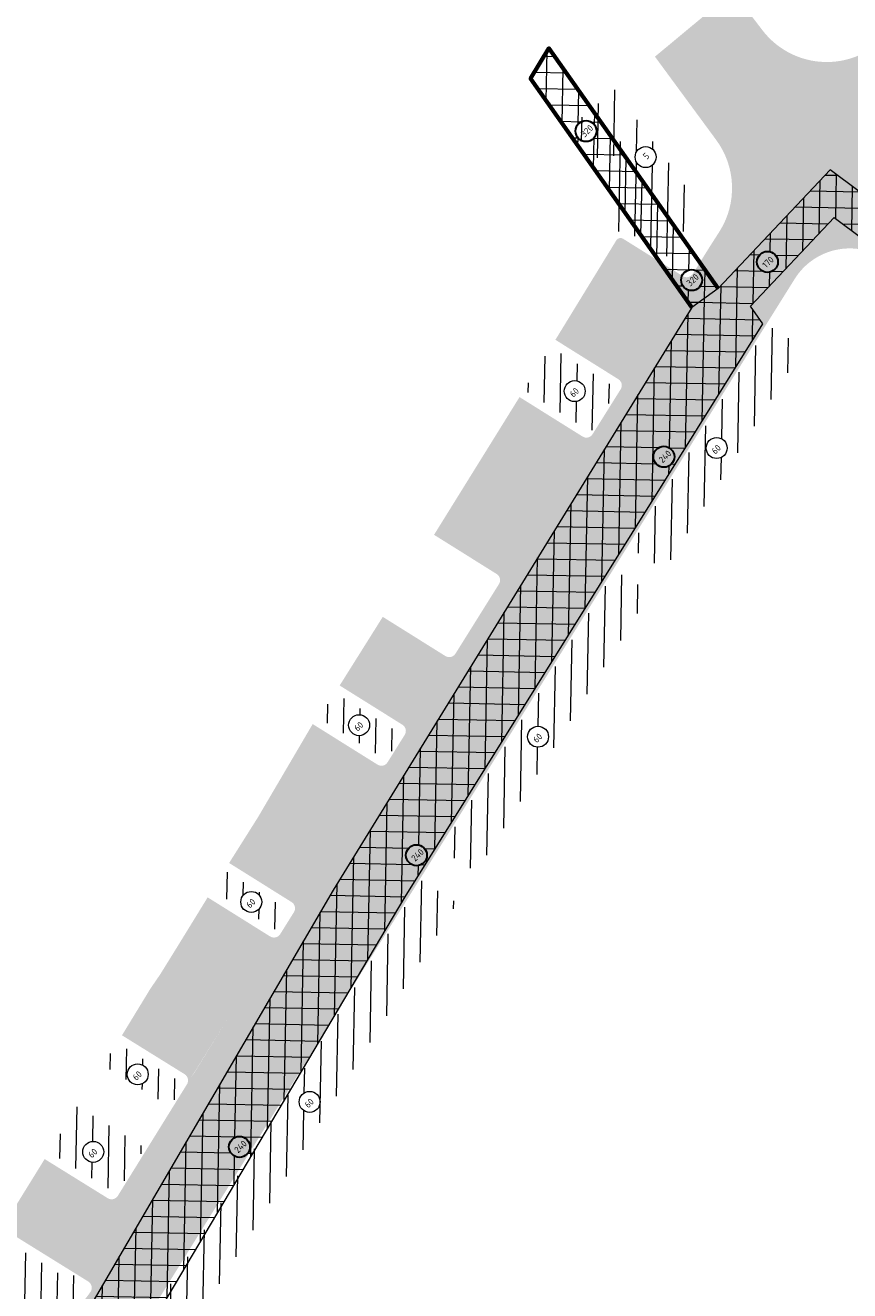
# Model space of a CAD drawing. Header units: metres. Extents: x 93002 to 101266, y 464849 to 465338.
# Tile 7 of 14: x 93137 to 93188, y 465098 to 465176. Entities that reach past the tile are written whole.
import ezdxf

# ---------------------------------------------------------------- set-up
doc = ezdxf.new("R2010")
doc.units = ezdxf.units.M
for name, color, linetype, lineweight in [('N-WE-GK-KISTDAM-G', 40, 'CONTINUOUS', 70), ('N-WE-GW-GROND_TEELAARDE-A', 94, 'CONTINUOUS', 18), ('N-WE-GW-ONTGRAVING-V', 7, 'CONTINUOUS', 30), ('N-WE-GW-ONTGRAVINGSVAK-T25', 7, 'CONTINUOUS', 25), ('N-WE-VH-VERHARDING_FUNDERING-A-200', 252, 'CONTINUOUS', 18), ('V-WE-VH-VERHARDING_FUNDERING-A-200', 252, 'CONTINUOUS', 18)]:
    doc.layers.add(name, color=color, linetype=linetype, lineweight=lineweight)
doc.styles.add('NLCS_200_25', font='NLCS-ISO.ttf', dxfattribs={"height": 0.5})
pattern_1 = [(88.91073676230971, (-156813.3608325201, 869735.9383361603), (-0.9998192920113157, 0.01901008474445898), [])]
pattern_2 = [(178.9107367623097, (0, 0), (-0.01901008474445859, -0.9998192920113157), []), (88.91073676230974, (0, 0), (-0.9998192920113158, 0.01901008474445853), [])]

msp = doc.modelspace()

# ---------------------------------------------------------------- hatches: boundary and pattern name
at = {"layer": 'N-WE-GW-GROND_TEELAARDE-A'}
h = msp.add_hatch(dxfattribs=at)
h.set_pattern_fill('AGW-GROND_TEELAARDE', color=256, angle=315, style=0, pattern_type=2)
h.set_pattern_definition(pattern_1)
h.paths.add_polyline_path([(93173.801, 465170.182), (93173.89, 465170.876), (93173.08862052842, 465171.8942101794), (93170.252, 465169.538), (93170.874, 465168.742), (93172.053, 465167.527), (93172.4197886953, 465166.9482004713), (93172.449, 465166.985), (93172.834, 465167.57), (93173.164, 465168.187), (93173.436, 465168.832), (93173.649, 465169.498)])
h = msp.add_hatch(dxfattribs=at)
h.set_pattern_fill('AGW-GROND_TEELAARDE', color=256, angle=315, style=0, pattern_type=2)
h.set_pattern_definition([(88.91073676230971, (-250189.193350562, 405226.4630852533), (-0.9998192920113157, 0.01901008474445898), [])])
edge = h.paths.add_edge_path()
edge.add_line((93177.09273787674, 465166.319719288), (93174.941, 465169.218))
edge.add_line((93174.941, 465169.218), (93173.84319107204, 465170.7402375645))
edge.add_line((93173.84319107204, 465170.7402375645), (93173.801, 465170.182))
edge.add_line((93173.801, 465170.182), (93173.649, 465169.498))
edge.add_line((93173.649, 465169.498), (93173.436, 465168.832))
edge.add_line((93173.436, 465168.832), (93173.164, 465168.187))
edge.add_line((93173.164, 465168.187), (93172.834, 465167.57))
edge.add_line((93172.834, 465167.57), (93172.449, 465166.985))
edge.add_line((93172.449, 465166.985), (93172.4197886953, 465166.9482004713))
edge.add_line((93172.4197886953, 465166.9482004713), (93172.79000000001, 465166.364))
edge.add_line((93172.79000000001, 465166.364), (93173.044, 465165.666))
edge.add_line((93173.044, 465165.666), (93173.062, 465163.95))
edge.add_line((93173.062, 465163.95), (93172.9886928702, 465163.3401149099))
edge.add_line((93172.9886928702, 465163.3401149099), (93173.68380427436, 465162.7284495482))
edge.add_line((93173.68380427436, 465162.7284495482), (93173.88532197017, 465163.050615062))
edge.add_line((93173.88532197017, 465163.050615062), (93176.28303817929, 465161.5508200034))
edge.add_line((93176.28303817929, 465161.5508200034), (93177.21561265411, 465163.0417229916))
edge.add_arc((93174.74002502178, 465164.5902273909), 2.920000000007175, 327.9736158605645, 396.3198066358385)
edge = h.paths.add_edge_path(flags=16)
edge.add_arc((93174.91142386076, 465167.6927751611), 0.6465810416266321, 0, 360)
h = msp.add_hatch(dxfattribs=at)
h.set_pattern_fill('AGW-GROND_TEELAARDE', color=256, angle=315, style=0, pattern_type=2)
h.set_pattern_definition(pattern_1)
edge = h.paths.add_edge_path()
edge.add_arc((93179.29577718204, 465149.7477858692), 0.6465810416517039, 0, 360)
edge = h.paths.add_edge_path()
edge.add_line((93182.76576924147, 465152.9139268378), (93184.17411180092, 465155.1639575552))
edge.add_arc((93183.39427650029, 465155.6520732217), 0.9200000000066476, 327.9566661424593, 417.9786104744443)
edge.add_line((93183.88209345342, 465156.4320954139), (93182.49159575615, 465157.3016967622))
edge.add_line((93182.49159575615, 465157.3016967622), (93173.92110224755, 465143.5974269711))
edge.add_line((93173.92110224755, 465143.5974269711), (93176.09272361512, 465142.2436360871))
edge.add_line((93176.09272361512, 465142.2436360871), (93177.50710746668, 465144.512454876))
edge.add_line((93177.50710746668, 465144.512454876), (93182.76576924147, 465152.9139268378))
h = msp.add_hatch(dxfattribs=at)
h.set_pattern_fill('AGW-GROND_TEELAARDE', color=256, angle=315, style=0, pattern_type=2)
h.set_pattern_definition(pattern_1)
edge = h.paths.add_edge_path()
edge.add_arc((93170.53439862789, 465153.255294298), 0.6465810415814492, 0, 360)
h.paths.add_polyline_path([(93169.05963584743, 465155.9724263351), (93167.40789087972, 465153.3382018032), (93171.55144959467, 465150.7468675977), (93173.20008115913, 465153.3830392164)])
h = msp.add_hatch(dxfattribs=at)
h.set_pattern_fill('AGW-GROND_TEELAARDE', color=256, angle=315, style=0, pattern_type=2)
h.set_pattern_definition(pattern_1)
edge = h.paths.add_edge_path()
edge.add_arc((93168.26949999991, 465131.9427865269), 0.6465810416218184, 0, 360)
h.paths.add_polyline_path([(93175.21454574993, 465140.8349474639), (93173.04090988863, 465142.1899941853), (93162.2779531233, 465124.9799626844), (93164.47354083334, 465123.6068672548), (93164.94730699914, 465124.3651708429), (93168.19831137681, 465129.5801778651)])
h = msp.add_hatch(dxfattribs=at)
h.set_pattern_fill('AGW-GROND_TEELAARDE', color=256, angle=315, style=0, pattern_type=2)
h.set_pattern_definition(pattern_1)
edge = h.paths.add_edge_path()
edge.add_arc((93157.22272283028, 465132.6523555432), 0.6465810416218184, 0, 360)
h.paths.add_polyline_path([(93155.74061261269, 465134.6535350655), (93155.17205678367, 465133.7559561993), (93155.268, 465133.584), (93154.76399392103, 465133.0936797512), (93158.89547921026, 465130.509896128), (93159.87130499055, 465132.0702473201)])
h = msp.add_hatch(dxfattribs=at)
h.set_pattern_fill('AGW-GROND_TEELAARDE', color=256, angle=315, style=0, pattern_type=2)
h.set_pattern_definition(pattern_1)
edge = h.paths.add_edge_path()
edge.add_arc((93154.17068596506, 465109.4194064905), 0.6465810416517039, 0, 360)
edge = h.paths.add_edge_path()
edge.add_line((93159.15217790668, 465115.089566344), (93163.27605870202, 465121.6901936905))
edge.add_line((93163.27605870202, 465121.6901936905), (93161.07962017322, 465123.0638212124))
edge.add_line((93161.07962017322, 465123.0638212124), (93155.61104821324, 465114.3195423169))
edge.add_line((93155.61104821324, 465114.3195423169), (93144.25766643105, 465096.0125653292))
edge.add_arc((93133.50720117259, 465102.6796484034), 12.64999999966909, 323.1314028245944, 328.1941788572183, ccw=False)
edge.add_line((93143.62737344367, 465095.0898781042), (93145.50653574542, 465093.6619159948))
edge.add_arc((93091.87297326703, 465137.9549578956), 69.55884260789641, 320.4485523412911, 321.918270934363)
edge.add_arc((93144.32652188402, 465096.8531260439), 2.92000000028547, 321.9182709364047, 328.0269554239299)
edge.add_line((93146.80355002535, 465095.3069269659), (93159.15217790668, 465115.089566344))
h = msp.add_hatch(dxfattribs=at)
h.set_pattern_fill('AGW-GROND_TEELAARDE', color=256, angle=315, style=0, pattern_type=2)
h.set_pattern_definition(pattern_1)
edge = h.paths.add_edge_path()
edge.add_arc((93150.56717950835, 465121.748968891), 0.6465810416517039, 0, 360)
h.paths.add_polyline_path([(93148.91899754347, 465123.7043165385), (93148.15545796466, 465122.4834122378), (93152.26753147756, 465119.9117685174), (93153.03107105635, 465121.1326728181)])
h = msp.add_hatch(dxfattribs=at)
h.set_pattern_fill('AGW-GROND_TEELAARDE', color=256, angle=315, style=0, pattern_type=2)
h.set_pattern_definition(pattern_1)
edge = h.paths.add_edge_path()
edge.add_arc((93143.55552107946, 465111.1180401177), 0.6465810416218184, 248.089327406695, 588.2990302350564)
edge.add_line((93143.12538757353, 465110.6352853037), (93141.43022699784, 465111.6865678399))
edge.add_line((93141.43022699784, 465111.6865678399), (93142.28897623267, 465113.0617262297))
edge.add_line((93142.28897623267, 465113.0617262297), (93146.4180865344, 465110.5009885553))
edge.add_line((93146.4180865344, 465110.5009885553), (93145.56361394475, 465109.1231779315))
edge.add_line((93145.56361394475, 465109.1231779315), (93143.3142425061, 465110.5181637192))
h = msp.add_hatch(dxfattribs=at)
h.set_pattern_fill('AGW-GROND_TEELAARDE', color=256, angle=315, style=0, pattern_type=2)
h.set_pattern_definition(pattern_1)
edge = h.paths.add_edge_path()
edge.add_arc((93140.81109274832, 465106.3368447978), 0.6465810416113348, 0, 360)
h.paths.add_polyline_path([(93143.99425811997, 465106.5926402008), (93139.85355226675, 465109.1605690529), (93138.09426996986, 465106.342013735), (93142.24314239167, 465103.7690202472)])
h = msp.add_hatch(dxfattribs=at)
h.set_pattern_fill('AGW-GROND_TEELAARDE', color=256, angle=315, style=0, pattern_type=2)
h.set_pattern_definition(pattern_1)
edge = h.paths.add_edge_path()
edge.add_arc((93135.48542039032, 465097.0070328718), 0.6465810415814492, 0, 360)
edge = h.paths.add_edge_path()
edge.add_arc((93140.27076759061, 465097.9555961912), 0.3000000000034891, 325.0670564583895, 418.194178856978)
edge.add_line((93140.42888023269, 465098.2105479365), (93139.44500603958, 465098.8207141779))
edge.add_line((93139.44500603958, 465098.8207141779), (93139.24473002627, 465098.4977753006))
edge.add_line((93139.24473002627, 465098.4977753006), (93134.85566242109, 465101.2197298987))
edge.add_line((93134.85566242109, 465101.2197298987), (93130.93971278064, 465097.5998905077))
edge.add_line((93130.93971278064, 465097.5998905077), (93134.37769915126, 465093.8574811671))
edge.add_line((93134.37769915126, 465093.8574811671), (93134.09785802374, 465093.6004034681))
edge.add_line((93134.09785802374, 465093.6004034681), (93134.88918383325, 465092.7390082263))
edge.add_arc((93135.11011103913, 465092.9419643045), 0.2999999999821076, 222.5723187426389, 312.6302065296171)
edge.add_line((93135.31329022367, 465092.7212422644), (93139.302001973, 465096.3929335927))
edge.add_arc((93133.50685455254, 465102.6799513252), 8.550457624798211, 312.6687506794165, 325.0670564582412)
at = {"layer": 'N-WE-VH-VERHARDING_FUNDERING-A-200', "transparency": 33554559}
h = msp.add_hatch(color=256, dxfattribs=at)
h.dxf.hatch_style = 1
h.paths.add_polyline_path([(93182.12056318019, 465175.5169012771), (93180.30585634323, 465177.8891341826), (93175.48555031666, 465173.8851956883), (93177.30980815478, 465171.4068041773)])
h = msp.add_hatch(color=256, dxfattribs=at)
h.dxf.hatch_style = 1
edge = h.paths.add_edge_path()
edge.add_line((93192.57942464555, 465171.2074946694), (93193.61101763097, 465172.1416516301))
edge.add_line((93193.61101763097, 465172.1416516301), (93190.38530245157, 465175.6973792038))
edge.add_line((93190.38530245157, 465175.6973792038), (93189.44799847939, 465174.8486054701))
edge.add_arc((93186.09183014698, 465178.5548345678), 5.000000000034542, 217.415206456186, 312.16235131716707, ccw=False)
edge.add_line((93182.12056318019, 465175.5169012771), (93177.30980815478, 465171.4068041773))
edge.add_line((93177.30980815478, 465171.4068041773), (93179.27268102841, 465168.7400937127))
edge.add_arc((93175.24590842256, 465165.7761263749), 4.999999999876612, -32.021389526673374, 36.35549274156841, ccw=False)
edge.add_line((93179.48515946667, 465163.1249472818), (93178.81903359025, 465162.0848843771))
edge.add_line((93178.81903359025, 465162.0848843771), (93183.48220973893, 465159.1685873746))
edge.add_line((93183.48220973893, 465159.1685873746), (93184.11460182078, 465160.1797860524))
edge.add_arc((93187.50602306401, 465158.0588123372), 4.000033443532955, 51.41859277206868, 147.9783957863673, ccw=False)
edge.add_line((93190.00054774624, 465161.1857300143), (93190.76437828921, 465160.580536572))
edge.add_line((93190.76437828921, 465160.580536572), (93193.78110616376, 465164.3143619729))
edge.add_line((93193.78110616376, 465164.3143619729), (93192.93921243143, 465164.9814073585))
edge.add_arc((93195.27149630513, 465168.239622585), 4.00693330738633, 132.2102707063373, 234.40429164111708, ccw=False)
h = msp.add_hatch(color=256, dxfattribs=at)
h.dxf.hatch_style = 1
edge = h.paths.add_edge_path()
edge.add_line((93183.48220973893, 465159.1685873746), (93178.81903359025, 465162.0848843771))
edge.add_line((93178.81903359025, 465162.0848843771), (93177.82365843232, 465160.4932736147))
edge.add_line((93177.82365843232, 465160.4932736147), (93173.36967755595, 465153.3713318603))
edge.add_line((93173.36967755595, 465153.3713318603), (93171.63620826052, 465150.5995042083))
edge.add_line((93171.63620826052, 465150.5995042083), (93165.85663783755, 465141.3579369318))
edge.add_line((93165.85663783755, 465141.3579369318), (93163.57337022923, 465137.7069785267))
edge.add_line((93163.57337022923, 465137.7069785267), (93163.16929271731, 465137.0608561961))
edge.add_line((93163.16929271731, 465137.0608561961), (93157.38972229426, 465127.8192889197))
edge.add_line((93157.38972229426, 465127.8192889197), (93156.54134498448, 465126.4627285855))
edge.add_line((93156.54134498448, 465126.4627285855), (93152.08736410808, 465119.3407868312))
edge.add_line((93152.08736410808, 465119.3407868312), (93151.23898679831, 465117.9842264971))
edge.add_line((93151.23898679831, 465117.9842264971), (93147.06766025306, 465111.2385706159))
edge.add_line((93147.06766025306, 465111.2385706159), (93146.80927142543, 465110.8471548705))
edge.add_line((93146.80927142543, 465110.8471548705), (93142.32845489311, 465103.621976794))
edge.add_line((93142.32845489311, 465103.621976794), (93140.90333793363, 465101.2987915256))
edge.add_arc((93263.397308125, 465022.8939678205), 145.4375780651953, 147.3778758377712, 148.4512605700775)
edge.add_line((93139.45607522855, 465098.9903534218), (93140.50793655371, 465098.3380238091))
edge.add_arc((93140.27076759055, 465097.9555961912), 0.4500000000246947, -34.93259725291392, 58.19417885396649, ccw=False)
edge.add_arc((93133.5072011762, 465102.6796484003), 8.699999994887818, 312.5919965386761, 325.06740274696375, ccw=False)
edge.add_arc((93146.09541368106, 465088.3379482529), 10.38687405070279, 130.1711070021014, 135.0893060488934)
edge.add_line((93138.7393455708, 465095.6711204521), (93141.31293090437, 465092.8753271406))
edge.add_line((93141.31293090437, 465092.8753271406), (93141.96686537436, 465093.477252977))
edge.add_arc((93134.57403475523, 465101.7968700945), 11.12968883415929, 311.6243641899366, 329.161810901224)
edge.add_line((93144.13019055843, 465096.0916216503), (93155.4950065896, 465114.3918077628))
edge.add_line((93155.4950065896, 465114.3918077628), (93183.48220973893, 465159.1685873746))
h = msp.add_hatch(color=256, dxfattribs=at)
h.dxf.hatch_style = 1
edge = h.paths.add_edge_path()
edge.add_arc((93177.44147220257, 465160.7328438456), 0.4510656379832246, 239.7642107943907, 327.9188026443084, ccw=False)
edge.add_line((93177.21433372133, 465160.3431409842), (93173.51732883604, 465162.6556487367))
edge.add_arc((93173.35825809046, 465162.401293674), 0.3000000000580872, 57.97861048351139, 147.9786104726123)
edge.add_line((93173.10390302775, 465162.5603644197), (93169.34119154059, 465156.4214550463))
edge.add_line((93169.34119154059, 465156.4214550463), (93173.22675108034, 465153.9914705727))
edge.add_arc((93172.98814496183, 465153.6099379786), 0.4500000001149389, -32.02138950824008, 57.97861046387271, ccw=False)
edge.add_line((93173.36967755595, 465153.3713318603), (93177.82365843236, 465160.4932736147))
h = msp.add_hatch(color=256, dxfattribs=at)
h.dxf.hatch_style = 1
edge = h.paths.add_edge_path()
edge.add_arc((93171.25467567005, 465150.8381103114), 0.4499999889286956, 237.9786090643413, 327.9786118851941, ccw=False)
edge.add_line((93171.01606954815, 465150.4565777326), (93167.12633518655, 465152.889173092))
edge.add_line((93167.12633518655, 465152.889173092), (93161.8499242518, 465144.3944445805))
edge.add_line((93161.8499242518, 465144.3944445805), (93165.713711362, 465141.9780756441))
edge.add_arc((93165.47510524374, 465141.5965430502), 0.4499999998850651, -32.02138954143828, 57.97861048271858, ccw=False)
edge.add_line((93165.85663783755, 465141.3579369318), (93171.63620826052, 465150.5995042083))
h = msp.add_hatch(color=256, dxfattribs=at)
h.dxf.hatch_style = 1
edge = h.paths.add_edge_path()
edge.add_arc((93159.6593687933, 465132.2971460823), 0.4500000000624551, 327.9786104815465, 417.9786104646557)
edge.add_line((93159.89797491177, 465132.6786786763), (93156.02364546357, 465135.1016399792))
edge.add_line((93156.02364546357, 465135.1016399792), (93158.68507867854, 465139.3344782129))
edge.add_line((93158.68507867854, 465139.3344782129), (93162.54915400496, 465136.9179297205))
edge.add_arc((93162.7877601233, 465137.2994623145), 0.4500000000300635, 237.9786104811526, 327.9786104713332)
edge.add_line((93163.16929271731, 465137.0608561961), (93160.04090138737, 465132.058539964))
edge = h.paths.add_edge_path()
edge.add_arc((93158.59870528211, 465130.6011388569), 0.449999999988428, 237.978610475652, 327.978610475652)
edge.add_line((93158.9802378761, 465130.3625327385), (93153.20066745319, 465121.1209654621))
edge.add_arc((93152.81913485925, 465121.3595715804), 0.4499999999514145, 327.9786104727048, 417.9786104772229)
edge.add_line((93153.0577409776, 465121.7411041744), (93149.2000225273, 465124.1536771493))
edge.add_line((93149.2000225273, 465124.1536771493), (93150.9878076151, 465126.9872797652))
edge.add_line((93150.9878076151, 465126.9872797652), (93154.35830948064, 465132.7222797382))
edge.add_line((93154.35830948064, 465132.7222797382), (93158.36009916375, 465130.2196062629))
h = msp.add_hatch(color=256, dxfattribs=at)
h.dxf.hatch_style = 1
edge = h.paths.add_edge_path()
edge.add_line((93150.82232250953, 465117.2929015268), (93152.3522901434, 465119.7644051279))
edge.add_arc((93151.97075754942, 465120.0030112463), 0.449999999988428, 237.978610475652, 327.97861047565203, ccw=False)
edge.add_line((93151.73215143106, 465119.6214786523), (93147.87443298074, 465122.0340516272))
edge.add_arc((92492.6999665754, 465522.8378156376), 768.0476799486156, 328.12574422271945, 328.54373986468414, ccw=False)
edge.add_line((93144.933, 465117.265), (93144.34755207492, 465116.4128274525))
edge.add_line((93144.34755207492, 465116.4128274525), (93142.58623982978, 465113.5245544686))
edge.add_line((93142.58623982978, 465113.5245544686), (93146.45300796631, 465111.1265127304))
edge.add_arc((93146.21583900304, 465110.7440851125), 0.4500000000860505, -31.805821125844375, 58.19417884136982, ccw=False)
edge.add_line((93146.5982666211, 465110.5069161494), (93150.82232250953, 465117.2929015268))
h = msp.add_hatch(color=256, dxfattribs=at)
h.dxf.hatch_style = 1
edge = h.paths.add_edge_path()
edge.add_line((93137.81363493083, 465105.8924068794), (93135.18211452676, 465101.6409225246))
edge.add_line((93135.18211452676, 465101.6409225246), (93139.45607522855, 465098.9903534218))
edge.add_line((93139.45607522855, 465098.9903534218), (93139.99866437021, 465099.8652616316))
edge.add_line((93139.99866437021, 465099.8652616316), (93140.90333793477, 465101.2987915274))
edge.add_line((93140.90333793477, 465101.2987915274), (93142.32845489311, 465103.621976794))
edge.add_arc((93141.9460272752, 465103.8591457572), 0.4500000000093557, 238.19417885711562, 328.1941788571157, ccw=False)
edge.add_line((93141.70885831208, 465103.4767181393), (93137.81363493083, 465105.8924068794))
at = {"layer": 'V-WE-VH-VERHARDING_FUNDERING-A-200'}
h = msp.add_hatch(dxfattribs=at)
h.set_pattern_fill('AGW-WERK_ONTGRAVEN_AANVULLEN-SO', color=0, scale=0.2, pattern_type=2)
h.set_pattern_definition(pattern_2)
h.paths.add_polyline_path([(93228.30942996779, 465135.4638277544), (93237.70972022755, 465145.9093337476), (93213.0863095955, 465174.8487183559), (93210.03984795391, 465172.2566011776), (93232.26413418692, 465146.1368577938), (93224.97073126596, 465138.0325033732), (93186.29691000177, 465166.8980520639), (93179.38394128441, 465159.5891077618), (93177.76215846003, 465158.4185024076), (93177.1915637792, 465157.4923495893), (93155.6199906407, 465122.4787507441), (93137.44086096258, 465091.350564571), (93135.97062244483, 465092.8836496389), (93135.5143843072, 465092.4243584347), (93133.57378486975, 465090.4707728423), (93137.93326031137, 465085.9249480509), (93139.4880982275, 465087.4160476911), (93160.05692955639, 465122.0581159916), (93182.15248380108, 465157.3975702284), (93181.37815000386, 465158.4959279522), (93186.5499402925, 465163.9639589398), (93223.49287114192, 465136.3903203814), (93222.36063638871, 465135.132192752), (93260.63620449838, 465103.1027648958), (93235.82780033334, 465065.0540869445), (93210.10730798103, 465025.9062317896), (93178.52662220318, 464981.6457982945), (93144.1303003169, 464938.4428408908), (93111.70047421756, 464904.8112250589), (93076.0256481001, 464875.3561210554), (93083.82305581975, 464865.7948457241), (93086.48170813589, 464867.8408746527), (93092.53258527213, 464872.497470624), (93111.2126115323, 464886.873127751), (93109.87087224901, 464888.6166115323), (93091.19084598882, 464874.2409544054), (93085.1399688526, 464869.5843584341), (93084.17627770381, 464868.8427270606), (93080.3835314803, 464873.4934381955), (93115.4929966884, 464902.8985847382), (93150.95016017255, 464940.4149715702), (93180.20187609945, 464977.4880364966), (93180.65465076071, 464977.258755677), (93185.49241543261, 464984.0673711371), (93185.24786239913, 464984.2411348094), (93212.274115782, 465022.2795398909), (93238.01090810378, 465061.4589951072), (93238.09492452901, 465061.4047564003), (93252.86559429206, 465083.9119985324), (93260.8945580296, 465078.6428868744), (93262.37950843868, 465080.7774038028), (93254.29243154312, 465086.0855061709), (93264.95716737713, 465102.336888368), (93273.45888201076, 465098.3219670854), (93274.08271841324, 465097.711827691), (93232.02953144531, 465036.8613007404), (93221.03044388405, 465020.8324956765), (93187.78036636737, 464972.8602479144), (93189.58850942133, 464971.6070046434), (93222.84151832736, 465019.5834817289), (93233.84145625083, 465035.6135260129), (93276.71666345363, 465097.6535077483), (93275.36488144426, 465098.9756099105), (93307.83412706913, 465135.6292092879), (93316.37667210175, 465126.6294628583), (93357.1850492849, 465075.7329435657), (93358.90145998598, 465077.1091464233), (93343.29295626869, 465096.5795602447), (93318.09313913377, 465128.0055954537), (93309.30127142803, 465137.1810629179), (93310.31812116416, 465138.1866716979), (93312.01455191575, 465136.085578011), (93312.3954164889, 465136.4097861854), (93344.05780335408, 465097.1947217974), (93346.08381566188, 465098.8242303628), (93314.33649547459, 465138.1391347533), (93314.71014091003, 465138.4720234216), (93312.87138610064, 465140.711711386), (93327.6210333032, 465155.2983068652), (93345.84763606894, 465173.2764785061), (93350.50980639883, 465167.2166533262), (93350.36485959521, 465167.0774224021), (93367.90864296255, 465145.1928081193), (93386.18777906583, 465123.9456268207), (93387.85553190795, 465125.3804091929), (93372.90706301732, 465142.7561115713), (93373.79096656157, 465143.453098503), (93349.98603271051, 465173.6419936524), (93350.36743714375, 465173.9656673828), (93348.15210623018, 465176.7180379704), (93383.6267154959, 465205.6907464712), (93388.93649916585, 465199.4360426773), (93403.4269465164, 465181.733642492), (93405.13811417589, 465183.0848770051), (93390.61574219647, 465200.8569080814), (93385.2055813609, 465207.0436150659), (93386.11176804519, 465207.7873035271), (93392.0829687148, 465200.2557161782), (93392.47478094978, 465200.5651132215), (93405.82874069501, 465183.6302346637), (93418.59247545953, 465167.4665784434), (93420.63298929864, 465169.0778832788), (93394.50373025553, 465202.1672860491), (93394.89712174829, 465202.4779301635), (93388.93914888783, 465210.0115229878), (93425.63006511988, 465239.8269807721), (93425.22364279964, 465240.3262255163), (93458.69407321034, 465267.5736430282), (93477.89567312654, 465263.287854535), (93483.43152708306, 465267.5417093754), (93481.927, 465270.04), (93481.972586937, 465270.4562719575), (93477.13237585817, 465266.7369622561), (93457.87698508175, 465271.0347568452), (93422.41004249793, 465242.1620300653), (93385.16169789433, 465211.8390919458), (93344.44864930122, 465178.4151750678), (93305.76135143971, 465146.4343345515), (93297.15643837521, 465139.1414164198), (93299.22540999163, 465136.7002371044), (93306.4444775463, 465142.8186102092), (93308.89159630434, 465139.8700371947), (93306.95680435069, 465137.9566337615), (93273.56555696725, 465100.2622130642), (93263.94625880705, 465104.8049113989)])
h.paths.add_polyline_path([(93309.20501477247, 465145.129381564), (93339.92007837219, 465170.5198533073), (93326.0750889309, 465156.8635716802), (93311.46103259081, 465142.411069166)], flags=16)
edge = h.paths.add_edge_path(flags=16)
edge.add_arc((93213.45823496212, 465172.5952459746), 0.6465810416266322, 0, 360)
edge = h.paths.add_edge_path(flags=16)
edge.add_arc((93225.61506755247, 465158.50741875), 0.6465810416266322, 0, 360)
edge = h.paths.add_edge_path(flags=16)
edge.add_arc((93227.56534721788, 465139.1881901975), 0.6465810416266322, 0, 360)
edge = h.paths.add_edge_path(flags=16)
edge.add_arc((93221.80308720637, 465139.059598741), 0.6465810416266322, 0, 360)
edge = h.paths.add_edge_path(flags=16)
edge.add_arc((93202.28259986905, 465153.3841566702), 0.6465810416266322, 0, 360)
edge = h.paths.add_edge_path(flags=16)
edge.add_arc((93182.42839671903, 465161.2268089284), 0.6465810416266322, 0, 360)
edge = h.paths.add_edge_path(flags=16)
edge.add_arc((93176.0378612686, 465149.2084665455), 0.6465810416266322, 0, 360)
edge = h.paths.add_edge_path(flags=16)
edge.add_arc((93160.7613296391, 465124.6307378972), 0.6465810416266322, 0, 360)
edge = h.paths.add_edge_path(flags=16)
edge.add_arc((93149.83559030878, 465106.6445044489), 0.6465810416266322, 0, 360)
edge = h.paths.add_edge_path(flags=16)
edge.add_arc((93139.95749587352, 465089.7073715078), 0.6465810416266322, 0, 360)
edge = h.paths.add_edge_path(flags=16)
edge.add_arc((93135.92612087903, 465091.6419778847), 0.6465810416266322, 0, 360)
edge = h.paths.add_edge_path(flags=16)
edge.add_arc((93228.67206350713, 465131.0565616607), 0.6465810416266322, 0, 360)
edge = h.paths.add_edge_path(flags=16)
edge.add_arc((93245.31050415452, 465117.0896233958), 0.6465810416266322, 0, 360)
edge = h.paths.add_edge_path(flags=16)
edge.add_arc((93259.52407062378, 465105.1205221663), 0.6465810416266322, 0, 360)
edge = h.paths.add_edge_path(flags=16)
edge.add_arc((93268.45488910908, 465101.6782548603), 0.6465810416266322, 0, 360)
edge = h.paths.add_edge_path(flags=16)
edge.add_arc((93262.34591873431, 465099.9668451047), 0.6465810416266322, 0, 360)
edge = h.paths.add_edge_path(flags=16)
edge.add_arc((93271.73099816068, 465092.2269106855), 0.6465810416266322, 0, 360)
edge = h.paths.add_edge_path(flags=16)
edge.add_arc((93277.50164833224, 465103.0194639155), 0.6465810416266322, 0, 360)
edge = h.paths.add_edge_path(flags=16)
edge.add_arc((93304.05895768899, 465133.0630055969), 0.6465810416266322, 0, 360)
edge = h.paths.add_edge_path(flags=16)
edge.add_arc((93312.0465611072, 465132.6451449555), 0.6465810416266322, 0, 360)
edge = h.paths.add_edge_path(flags=16)
edge.add_arc((93316.20004405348, 465133.9388973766), 0.6465810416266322, 0, 360)
edge = h.paths.add_edge_path(flags=16)
edge.add_arc((93309.27048903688, 465148.3042966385), 0.6465810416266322, 0, 360)
edge = h.paths.add_edge_path(flags=16)
edge.add_arc((93320.16010269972, 465123.7178209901), 0.6465810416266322, 0, 360)
edge = h.paths.add_edge_path(flags=16)
edge.add_arc((93331.47823982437, 465109.278542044), 0.6465810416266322, 0, 360)
edge = h.paths.add_edge_path(flags=16)
edge.add_arc((93352.5000885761, 465083.1883483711), 0.6465810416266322, 0, 360)
edge = h.paths.add_edge_path(flags=16)
edge.add_arc((93341.0425014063, 465102.9179852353), 0.6465810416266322, 0, 360)
edge = h.paths.add_edge_path(flags=16)
edge.add_arc((93329.47504407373, 465158.4947866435), 0.6465810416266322, 0, 360)
edge = h.paths.add_edge_path(flags=16)
edge.add_arc((93338.30452971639, 465170.273410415), 0.6465810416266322, 0, 360)
edge = h.paths.add_edge_path(flags=16)
edge.add_arc((93355.73711989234, 465164.3056298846), 0.6465810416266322, 0, 360)
edge = h.paths.add_edge_path(flags=16)
edge.add_arc((93366.61947574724, 465150.3497462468), 0.6465810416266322, 0, 360)
edge = h.paths.add_edge_path(flags=16)
edge.add_arc((93384.5545393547, 465127.5957649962), 0.6465810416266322, 0, 360)
edge = h.paths.add_edge_path(flags=16)
edge.add_arc((93415.67755825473, 465173.2428495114), 0.6465810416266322, 0, 360)
edge = h.paths.add_edge_path(flags=16)
edge.add_arc((93401.50649717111, 465185.7735850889), 0.6465810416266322, 0, 360)
edge = h.paths.add_edge_path(flags=16)
edge.add_arc((93394.74957244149, 465199.816803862), 0.6465810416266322, 0, 360)
edge = h.paths.add_edge_path(flags=16)
edge.add_arc((93389.03471410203, 465208.3588077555), 0.6465810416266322, 0, 360)
edge = h.paths.add_edge_path(flags=16)
edge.add_arc((93386.052719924, 465204.4094798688), 0.6465810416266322, 0, 360)
edge = h.paths.add_edge_path(flags=16)
edge.add_arc((93398.29322051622, 465221.5062598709), 0.6465810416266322, 0, 360)
edge = h.paths.add_edge_path(flags=16)
edge.add_arc((93453.63313209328, 465266.6348579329), 0.6465810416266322, 0, 360)
edge = h.paths.add_edge_path(flags=16)
edge.add_arc((93472.73880013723, 465266.8957308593), 0.6465810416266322, 0, 360)
edge = h.paths.add_edge_path(flags=16)
edge.add_arc((93241.34140917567, 465067.5920774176), 0.6465810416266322, 0, 360)
edge = h.paths.add_edge_path(flags=16)
edge.add_arc((93248.58856320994, 465058.6662234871), 0.6465810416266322, 0, 360)
edge = h.paths.add_edge_path(flags=16)
edge.add_arc((93228.98968338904, 465030.431031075), 0.6465810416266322, 0, 360)
edge = h.paths.add_edge_path(flags=16)
edge.add_arc((93217.01784313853, 465030.8909494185), 0.6465810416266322, 0, 360)
edge = h.paths.add_edge_path(flags=16)
edge.add_arc((93192.38738805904, 464995.5435684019), 0.6465810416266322, 0, 360)
edge = h.paths.add_edge_path(flags=16)
edge.add_arc((93208.36988542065, 465000.5051446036), 0.6465810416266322, 0, 360)
edge = h.paths.add_edge_path(flags=16)
edge.add_arc((93191.89958244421, 464976.615658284), 0.6465810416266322, 0, 360)
edge = h.paths.add_edge_path(flags=16)
edge.add_arc((93182.4217714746, 464981.5841229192), 0.6465810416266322, 0, 360)
edge = h.paths.add_edge_path(flags=16)
edge.add_arc((93175.54319029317, 464972.8132101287), 0.6465810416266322, 0, 360)
edge = h.paths.add_edge_path(flags=16)
edge.add_arc((93154.28582144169, 464945.7978834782), 0.6465810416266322, 0, 360)
edge = h.paths.add_edge_path(flags=16)
edge.add_arc((93139.8081854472, 464929.6962366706), 0.6465810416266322, 0, 360)
edge = h.paths.add_edge_path(flags=16)
edge.add_arc((93118.98039481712, 464907.5559331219), 0.6465810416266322, 0, 360)
edge = h.paths.add_edge_path(flags=16)
edge.add_arc((93111.73346626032, 464900.6598988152), 0.6465810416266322, 0, 360)
edge = h.paths.add_edge_path(flags=16)
edge.add_arc((93102.87690645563, 464881.7669618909), 0.6465810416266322, 0, 360)
edge = h.paths.add_edge_path(flags=16)
edge.add_arc((93081.99740984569, 464875.7988178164), 0.6465810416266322, 0, 360)
edge = h.paths.add_edge_path(flags=16)
edge.add_arc((93081.24346375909, 464870.7588245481), 0.6465810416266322, 0, 360)
h = msp.add_hatch(dxfattribs=at)
h.set_pattern_fill('AGW-WERK_ONTGRAVEN_AANVULLEN-SO', color=0, scale=0.2, pattern_type=2)
h.set_pattern_definition(pattern_2)
h.paths.add_polyline_path([(93168.93702179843, 465174.4075941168), (93167.81059702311, 465172.5343456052), (93177.76215846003, 465158.4185024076), (93179.38394128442, 465159.5891077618)])
edge = h.paths.add_edge_path(flags=16)
edge.add_arc((93171.23014898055, 465169.2958871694), 0.6465810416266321, 0, 360)
edge = h.paths.add_edge_path(flags=16)
edge.add_arc((93177.74993666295, 465160.1059430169), 0.6465810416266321, 0, 360)

# ---------------------------------------------------------------- linework, layer by layer
at = {"layer": 'N-WE-GK-KISTDAM-G', "flags": 128}
msp.add_lwpolyline([(93177.76215846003, 465158.4185024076), (93167.81059702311, 465172.5343456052), (93168.93702179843, 465174.4075941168), (93179.38394128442, 465159.5891077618)], dxfattribs=at)
at = {"layer": 'N-WE-GW-GROND_TEELAARDE-A'}
for centre in [(93174.91142386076, 465167.6927751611), (93170.5343986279, 465153.2552942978), (93179.29577718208, 465149.7477858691), (93157.2227228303, 465132.6523555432), (93168.26949999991, 465131.9427865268), (93150.56717950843, 465121.748968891), (93143.5555210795, 465111.1180401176), (93154.17068596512, 465109.4194064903), (93140.81109274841, 465106.3368447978)]:
    msp.add_circle(centre, 0.6465810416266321, dxfattribs=at)
at = {"layer": 'N-WE-GW-ONTGRAVING-V'}
for centre in [(93171.23014898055, 465169.2958871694), (93182.42839671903, 465161.2268089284), (93177.74993666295, 465160.1059430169), (93176.0378612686, 465149.2084665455), (93160.7613296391, 465124.6307378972), (93149.83559030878, 465106.6445044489)]:
    msp.add_circle(centre, 0.6465810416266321, dxfattribs=at)
at = {"layer": 'V-WE-VH-VERHARDING_FUNDERING-A-200', "color": 0, "flags": 128}
for points in [[(93263.94625880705, 465104.8049113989), (93228.30942996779, 465135.4638277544), (93237.70972022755, 465145.9093337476), (93213.0863095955, 465174.8487183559), (93210.03984795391, 465172.2566011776), (93232.26413418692, 465146.1368577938), (93224.97073126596, 465138.0325033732), (93186.29691000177, 465166.8980520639), (93179.38394128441, 465159.5891077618), (93177.76215846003, 465158.4185024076), (93177.1915637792, 465157.4923495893), (93155.6199906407, 465122.4787507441), (93137.44086096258, 465091.350564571)], [(93139.4880982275, 465087.4160476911), (93160.05692955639, 465122.0581159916), (93182.15248380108, 465157.3975702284), (93181.37815000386, 465158.4959279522), (93186.5499402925, 465163.9639589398), (93223.49287114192, 465136.3903203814), (93222.36063638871, 465135.132192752), (93260.63620449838, 465103.1027648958), (93235.82780033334, 465065.0540869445)]]:
    msp.add_lwpolyline(points, dxfattribs=at)

# ---------------------------------------------------------------- texts
at = {"layer": 'N-WE-GW-ONTGRAVINGSVAK-T25', "style": 'NLCS_200_25'}
for s, p in [('320', (93171.14935766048, 465168.8841344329)), ('5', (93174.97978782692, 465167.5128669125)), ('170', (93182.34760539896, 465160.8150561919)), ('320', (93177.66914534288, 465159.6941902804)), ('60', (93170.45360730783, 465152.8435415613)), ('240', (93175.95706994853, 465148.796713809)), ('60', (93179.21498586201, 465149.3360331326)), ('60', (93157.14193151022, 465132.2406028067)), ('60', (93168.18870867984, 465131.5310337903)), ('240', (93160.68053831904, 465124.2189851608)), ('60', (93150.48638818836, 465121.3372161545)), ('60', (93143.47472975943, 465110.7062873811)), ('60', (93154.08989464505, 465109.0076537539)), ('60', (93140.73030142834, 465105.9250920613)), ('240', (93149.75479898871, 465106.2327517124))]:
    msp.add_text(s, height=0.4, rotation=44.05637002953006, dxfattribs=at).set_placement(p)

doc.saveas('drawing.dxf')
